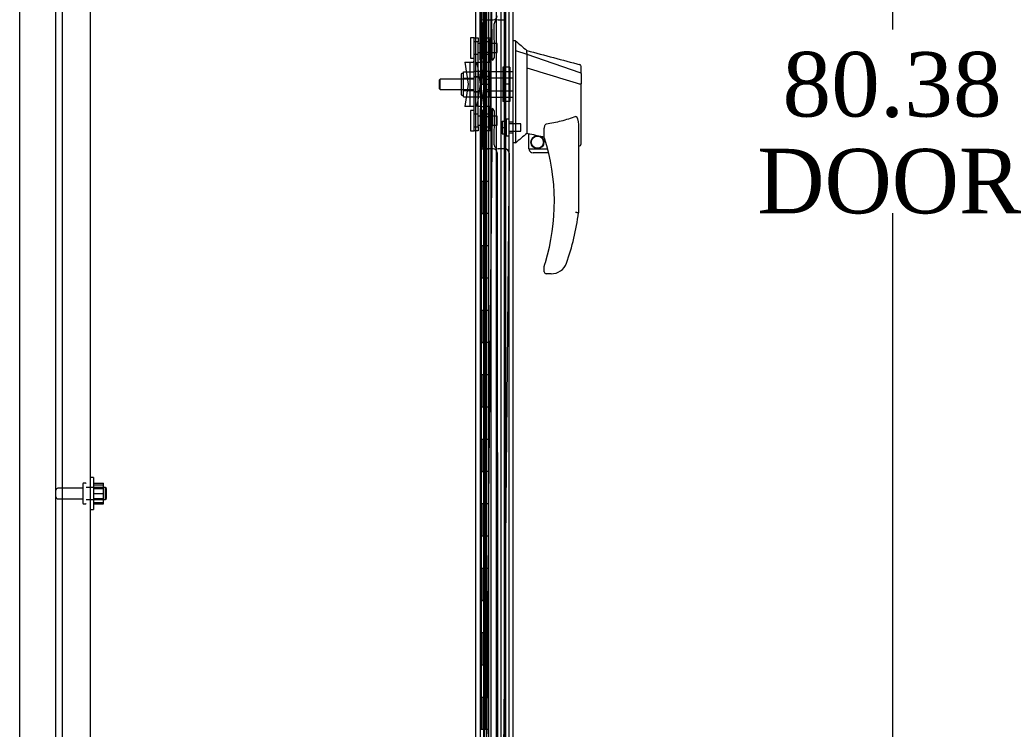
# Model space of a CAD drawing. Header units: inches. Extents: x 2 to 538, y -2 to 358.
# Tile 3 of 33: x 33 to 64, y 131 to 153. Entities that reach past the tile are written whole.
import ezdxf
from ezdxf.enums import TextEntityAlignment as Align
from ezdxf.lldxf.tags import DXFTag

# ---------------------------------------------------------------- set-up
doc = ezdxf.new("R2010")
doc.units = ezdxf.units.IN
doc.header["$MEASUREMENT"] = 0
for name, color, linetype in [('COM40147', 7, 'Continuous'), ('COM52825', 7, 'Continuous'), ('COM52826', 7, 'Continuous'), ('COM52847', 7, 'Continuous'), ('COM52848', 7, 'Continuous'), ('COM54578-80', 7, 'Continuous'), ('COM70838', 7, 'Continuous'), ('COM70839-6', 7, 'Continuous'), ('COM71126-3', 7, 'Continuous'), ('Default', 7, 'Continuous'), ('GSK11033', 7, 'Continuous'), ('HAN13064', 7, 'Continuous'), ('HAN13064_NUT', 7, 'Continuous'), ('HAN13064_SCREW', 7, 'Continuous'), ('HAN_NUT', 7, 'Continuous'), ('NTS166105', 7, 'Continuous'), ('RVT19000', 7, 'Continuous'), ('SPC87322', 7, 'Continuous'), ('STD26094', 7, 'Continuous'), ('WAF25059', 7, 'Continuous')]:
    doc.layers.add(name, color=color, linetype=linetype)
doc.styles.add('SEACAD_Times_New_Roman', font='times.ttf')
tags = doc.linetypes.add('HIDDEN2', pattern=[0.1875, 0.125, -0.0625]).pattern_tags.tags
tags[6:7] = [DXFTag(74, 4), DXFTag(75, 0), DXFTag(340, '0'), DXFTag(46, 0.0), DXFTag(50, 0.0), DXFTag(44, 0.0), DXFTag(45, 0.0)]
tags[4:5] = [DXFTag(74, 4), DXFTag(75, 0), DXFTag(340, '0'), DXFTag(46, 0.0), DXFTag(50, 0.0), DXFTag(44, 0.0), DXFTag(45, 0.0)]
doc.dimstyles.new('HAMMOND_(STH_-_540x360)', dxfattribs={"dimtxt": 2, "dimasz": 2.5, "dimexe": 1, "dimexo": 1, "dimgap": 0.5, "dimtad": 0, "dimtih": 1, "dimtoh": 1, "dimzin": 0, "dimdsep": 46, "dimtxsty": 'SEACAD_Times_New_Roman', "dimblk1": '_SE_FILLED', "dimblk2": '_SE_FILLED', "dimsah": 1, "dimcen": 1, "dimadec": 0, "dimazin": 0, "dimtfac": 0.8, "dimtofl": 0, "dimtmove": 0, "dimatfit": 3, "dimfxl": 1, "dimtolj": 1, "dimtzin": 0, "dimarcsym": 0})

# ---------------------------------------------------------------- blocks, each defined once
blk = doc.blocks.new('SE3')
at = {"layer": 'COM40147', "color": 7, "linetype": 'HIDDEN2'}
for p, q in [((34.557, 189.38), (34.557, 111.63)), ((35.432, 189.255), (35.432, 111.755))]:
    blk.add_line(p, q, dxfattribs=at)
at = {"layer": 'COM52825', "color": 7, "linetype": 'HIDDEN2'}
blk.add_line((47.847, 189.483), (47.847, 111.526), dxfattribs=at)
at = {"layer": 'COM52826', "color": 7, "linetype": 'HIDDEN2'}
blk.add_line((47.657, 112.567), (47.657, 190.54), dxfattribs=at)
at = {"layer": 'COM52826', "color": 7, "linetype": 'Continuous'}
blk.add_line((48.532, 190.507), (48.532, 110.502), dxfattribs=at)
at = {"layer": 'COM52847', "color": 7, "linetype": 'HIDDEN2'}
blk.add_line((47.649, 111.613), (47.649, 189.397), dxfattribs=at)
at = {"layer": 'COM52848', "color": 7, "linetype": 'HIDDEN2'}
blk.add_line((34.37, 107.63), (34.37, 192.255), dxfattribs=at)
at = {"layer": 'COM54578-80', "color": 7, "linetype": 'HIDDEN2'}
for p, q in [((47.618, 190.505), (47.618, 111.505)), ((47.718, 111.505), (47.718, 190.505)), ((48.273, 110.505), (48.273, 190.505)), ((47.542, 152.505), (47.542, 153.505)), ((47.551, 153.505), (47.551, 152.506)), ((47.679, 153.505), (47.679, 152.506)), ((47.551, 152.506), (47.551, 152.505)), ((47.551, 152.504), (47.679, 152.504)), ((47.627, 152.505), (47.627, 151.505)), ((47.668, 152.505), (47.668, 151.505)), ((47.723, 152.504), (47.679, 152.504)), ((47.542, 150.505), (47.542, 151.505)), ((47.551, 151.505), (47.551, 150.506)), ((47.679, 151.505), (47.679, 150.506)), ((47.551, 150.506), (47.551, 150.505)), ((47.551, 150.504), (47.679, 150.504)), ((47.627, 150.505), (47.627, 149.505)), ((47.668, 150.505), (47.668, 149.505)), ((47.723, 150.504), (47.679, 150.504)), ((47.542, 148.505), (47.542, 149.505)), ((47.551, 149.505), (47.551, 148.506)), ((47.679, 149.505), (47.679, 148.506)), ((47.551, 148.506), (47.551, 148.505)), ((47.551, 148.504), (47.679, 148.504)), ((47.627, 148.505), (47.627, 147.505)), ((47.668, 148.505), (47.668, 147.505)), ((47.723, 148.504), (47.679, 148.504)), ((47.542, 146.505), (47.542, 147.505)), ((47.551, 147.505), (47.551, 146.506)), ((47.679, 147.505), (47.679, 146.506)), ((47.551, 146.506), (47.551, 146.505)), ((47.551, 146.504), (47.679, 146.504)), ((47.627, 146.505), (47.627, 145.505)), ((47.668, 146.505), (47.668, 145.505)), ((47.723, 146.504), (47.679, 146.504)), ((47.542, 144.505), (47.542, 145.505)), ((47.551, 145.505), (47.551, 144.506)), ((47.679, 145.505), (47.679, 144.506)), ((47.551, 144.506), (47.551, 144.505)), ((47.551, 144.504), (47.679, 144.504)), ((47.627, 144.505), (47.627, 143.505)), ((47.668, 144.505), (47.668, 143.505)), ((47.723, 144.504), (47.679, 144.504)), ((47.542, 142.505), (47.542, 143.505)), ((47.551, 143.505), (47.551, 142.506)), ((47.679, 143.505), (47.679, 142.506)), ((47.551, 142.506), (47.551, 142.505)), ((47.551, 142.504), (47.679, 142.504)), ((47.627, 142.505), (47.627, 141.505)), ((47.668, 142.505), (47.668, 141.505)), ((47.723, 142.504), (47.679, 142.504)), ((47.542, 140.505), (47.542, 141.505)), ((47.551, 141.505), (47.551, 140.506)), ((47.679, 141.505), (47.679, 140.506)), ((47.551, 140.506), (47.551, 140.505)), ((47.551, 140.504), (47.679, 140.504)), ((47.627, 140.505), (47.627, 139.505)), ((47.668, 140.505), (47.668, 139.505)), ((47.723, 140.504), (47.679, 140.504)), ((47.542, 138.505), (47.542, 139.505)), ((47.551, 139.505), (47.551, 138.506)), ((47.679, 139.505), (47.679, 138.506)), ((47.551, 138.506), (47.551, 138.505)), ((47.551, 138.504), (47.679, 138.504)), ((47.627, 138.505), (47.627, 137.505)), ((47.668, 138.505), (47.668, 137.505)), ((47.723, 138.504), (47.679, 138.504)), ((47.542, 136.505), (47.542, 137.505)), ((47.551, 137.505), (47.551, 136.506)), ((47.679, 137.505), (47.679, 136.506)), ((47.551, 136.506), (47.551, 136.505)), ((47.551, 136.504), (47.679, 136.504)), ((47.627, 136.505), (47.627, 135.505)), ((47.668, 136.505), (47.668, 135.505)), ((47.723, 136.504), (47.679, 136.504)), ((47.542, 134.505), (47.542, 135.505)), ((47.551, 135.505), (47.551, 134.506)), ((47.679, 135.505), (47.679, 134.506)), ((47.551, 134.506), (47.551, 134.505)), ((47.551, 134.504), (47.679, 134.504)), ((47.627, 134.505), (47.627, 133.505)), ((47.668, 134.505), (47.668, 133.505)), ((47.723, 134.504), (47.679, 134.504)), ((47.542, 132.505), (47.542, 133.505)), ((47.551, 133.505), (47.551, 132.506)), ((47.679, 133.505), (47.679, 132.506)), ((47.551, 132.506), (47.551, 132.505)), ((47.551, 132.504), (47.679, 132.504)), ((47.627, 132.505), (47.627, 131.505)), ((47.668, 132.505), (47.668, 131.505)), ((47.723, 132.504), (47.679, 132.504)), ((47.542, 130.505), (47.542, 131.505)), ((47.551, 131.505), (47.551, 130.506)), ((47.679, 131.505), (47.679, 130.506)), ((47.551, 130.506), (47.551, 130.505))]:
    blk.add_line(p, q, dxfattribs=at)
at = {"layer": 'COM54578-80', "color": 7, "linetype": 'Continuous'}
for p, q in [((47.582, 152.505), (47.582, 153.505)), ((47.785, 152.505), (47.785, 153.505)), ((47.538, 151.505), (47.538, 152.505)), ((47.538, 152.505), (47.582, 152.505)), ((47.542, 152.505), (47.542, 151.505)), ((47.551, 152.506), (47.785, 152.506)), ((47.551, 152.505), (47.551, 151.505)), ((47.582, 152.505), (47.785, 152.505)), ((47.785, 151.505), (47.785, 152.506)), ((47.538, 151.505), (47.582, 151.505)), ((47.582, 151.505), (47.785, 151.505)), ((47.582, 151.505), (47.785, 151.505)), ((47.582, 150.505), (47.582, 151.505)), ((47.785, 150.505), (47.785, 151.505)), ((47.538, 149.505), (47.538, 150.505)), ((47.538, 150.505), (47.582, 150.505)), ((47.542, 150.505), (47.542, 149.505)), ((47.551, 150.506), (47.785, 150.506)), ((47.551, 150.505), (47.551, 149.505)), ((47.582, 150.505), (47.785, 150.505)), ((47.785, 149.505), (47.785, 150.506)), ((47.538, 149.505), (47.582, 149.505)), ((47.582, 149.505), (47.785, 149.505)), ((47.582, 149.505), (47.785, 149.505)), ((47.582, 148.505), (47.582, 149.505)), ((47.785, 148.505), (47.785, 149.505)), ((47.538, 147.505), (47.538, 148.505)), ((47.538, 148.505), (47.582, 148.505)), ((47.542, 148.505), (47.542, 147.505)), ((47.551, 148.506), (47.785, 148.506)), ((47.551, 148.505), (47.551, 147.505)), ((47.582, 148.505), (47.785, 148.505)), ((47.785, 147.505), (47.785, 148.506)), ((47.538, 147.505), (47.582, 147.505)), ((47.582, 147.505), (47.785, 147.505)), ((47.582, 147.505), (47.785, 147.505)), ((47.582, 146.505), (47.582, 147.505)), ((47.785, 146.505), (47.785, 147.505)), ((47.538, 145.505), (47.538, 146.505)), ((47.538, 146.505), (47.582, 146.505)), ((47.542, 146.505), (47.542, 145.505)), ((47.551, 146.506), (47.785, 146.506)), ((47.551, 146.505), (47.551, 145.505)), ((47.582, 146.505), (47.785, 146.505)), ((47.785, 145.505), (47.785, 146.506)), ((47.538, 145.505), (47.582, 145.505)), ((47.582, 145.505), (47.785, 145.505)), ((47.582, 145.505), (47.785, 145.505)), ((47.582, 144.505), (47.582, 145.505)), ((47.785, 144.505), (47.785, 145.505)), ((47.538, 143.505), (47.538, 144.505)), ((47.538, 144.505), (47.582, 144.505)), ((47.542, 144.505), (47.542, 143.505)), ((47.551, 144.506), (47.785, 144.506)), ((47.551, 144.505), (47.551, 143.505)), ((47.582, 144.505), (47.785, 144.505)), ((47.785, 143.505), (47.785, 144.506)), ((47.538, 143.505), (47.582, 143.505)), ((47.582, 143.505), (47.785, 143.505)), ((47.582, 143.505), (47.785, 143.505)), ((47.582, 142.505), (47.582, 143.505)), ((47.785, 142.505), (47.785, 143.505)), ((47.538, 141.505), (47.538, 142.505)), ((47.538, 142.505), (47.582, 142.505)), ((47.542, 142.505), (47.542, 141.505)), ((47.551, 142.506), (47.785, 142.506)), ((47.551, 142.505), (47.551, 141.505)), ((47.582, 142.505), (47.785, 142.505)), ((47.785, 141.505), (47.785, 142.506)), ((47.538, 141.505), (47.582, 141.505)), ((47.582, 141.505), (47.785, 141.505)), ((47.582, 141.505), (47.785, 141.505)), ((47.582, 140.505), (47.582, 141.505)), ((47.785, 140.505), (47.785, 141.505)), ((47.538, 139.505), (47.538, 140.505)), ((47.538, 140.505), (47.582, 140.505)), ((47.542, 140.505), (47.542, 139.505)), ((47.551, 140.506), (47.785, 140.506)), ((47.551, 140.505), (47.551, 139.505)), ((47.582, 140.505), (47.785, 140.505)), ((47.785, 139.505), (47.785, 140.506)), ((47.538, 139.505), (47.582, 139.505)), ((47.582, 139.505), (47.785, 139.505)), ((47.582, 139.505), (47.785, 139.505)), ((47.582, 138.505), (47.582, 139.505)), ((47.785, 138.505), (47.785, 139.505)), ((47.538, 137.505), (47.538, 138.505)), ((47.538, 138.505), (47.582, 138.505)), ((47.542, 138.505), (47.542, 137.505)), ((47.551, 138.506), (47.785, 138.506)), ((47.551, 138.505), (47.551, 137.505)), ((47.582, 138.505), (47.785, 138.505)), ((47.785, 137.505), (47.785, 138.506)), ((47.538, 137.505), (47.582, 137.505)), ((47.582, 137.505), (47.785, 137.505)), ((47.582, 137.505), (47.785, 137.505)), ((47.582, 136.505), (47.582, 137.505)), ((47.785, 136.505), (47.785, 137.505)), ((47.538, 135.505), (47.538, 136.505)), ((47.538, 136.505), (47.582, 136.505)), ((47.542, 136.505), (47.542, 135.505)), ((47.551, 136.506), (47.785, 136.506)), ((47.551, 136.505), (47.551, 135.505)), ((47.582, 136.505), (47.785, 136.505)), ((47.785, 135.505), (47.785, 136.506)), ((47.538, 135.505), (47.582, 135.505)), ((47.582, 135.505), (47.785, 135.505)), ((47.582, 135.505), (47.785, 135.505)), ((47.582, 134.505), (47.582, 135.505)), ((47.785, 134.505), (47.785, 135.505)), ((47.538, 133.505), (47.538, 134.505)), ((47.538, 134.505), (47.582, 134.505)), ((47.542, 134.505), (47.542, 133.505)), ((47.551, 134.506), (47.785, 134.506)), ((47.551, 134.505), (47.551, 133.505)), ((47.582, 134.505), (47.785, 134.505)), ((47.785, 133.505), (47.785, 134.506)), ((47.538, 133.505), (47.582, 133.505)), ((47.582, 133.505), (47.785, 133.505)), ((47.582, 133.505), (47.785, 133.505)), ((47.582, 132.505), (47.582, 133.505)), ((47.785, 132.505), (47.785, 133.505)), ((47.538, 131.505), (47.538, 132.505)), ((47.538, 132.505), (47.582, 132.505)), ((47.542, 132.505), (47.542, 131.505)), ((47.551, 132.506), (47.785, 132.506)), ((47.551, 132.505), (47.551, 131.505)), ((47.582, 132.505), (47.785, 132.505)), ((47.785, 131.505), (47.785, 132.506)), ((47.538, 131.505), (47.582, 131.505)), ((47.582, 131.505), (47.785, 131.505)), ((47.582, 131.505), (47.785, 131.505)), ((47.582, 130.505), (47.582, 131.505)), ((47.785, 130.505), (47.785, 131.505)), ((47.551, 130.506), (47.785, 130.506)), ((47.785, 129.505), (47.785, 130.506))]:
    blk.add_line(p, q, dxfattribs=at)
at = {"layer": 'COM70838', "color": 7, "linetype": 'HIDDEN2'}
for p, q in [((47.33, 151.942), (47.455, 151.942)), ((47.33, 151.817), (47.33, 151.942)), ((47.33, 149.192), (47.33, 151.817)), ((47.455, 151.942), (47.455, 151.817)), ((47.455, 149.192), (47.455, 151.817)), ((47.705, 151.942), (47.83, 151.942)), ((47.705, 151.906), (47.705, 151.942)), ((47.705, 151.906), (47.705, 151.22)), ((47.83, 151.942), (47.83, 151.906)), ((47.83, 151.192), (47.83, 151.906)), ((47.043, 151.192), (47.213, 151.192)), ((47.043, 151.192), (47.143, 150.505)), ((47.213, 149.817), (47.213, 151.192)), ((47.213, 151.192), (47.316, 151.192)), ((47.436, 151.067), (47.418, 151.192)), ((47.455, 151.192), (47.545, 151.192)), ((47.647, 151.192), (47.545, 151.192)), ((47.545, 151.192), (47.563, 151.067)), ((47.647, 151.192), (47.647, 149.817)), ((47.647, 151.192), (47.772, 151.192)), ((47.772, 151.192), (47.772, 149.817)), ((47.772, 151.192), (47.83, 151.192)), ((47.83, 151.192), (47.83, 150.9)), ((47.436, 151.067), (47.518, 150.505)), ((47.563, 151.067), (47.645, 150.505)), ((47.143, 150.505), (47.043, 149.817)), ((47.518, 150.505), (47.436, 149.942)), ((47.645, 150.505), (47.563, 149.942)), ((47.418, 149.817), (47.436, 149.942)), ((47.563, 149.942), (47.545, 149.817)), ((47.83, 150.109), (47.83, 149.817)), ((47.213, 149.817), (47.043, 149.817)), ((47.327, 149.817), (47.213, 149.817)), ((47.545, 149.817), (47.455, 149.817)), ((47.545, 149.817), (47.647, 149.817)), ((47.772, 149.817), (47.647, 149.817)), ((47.705, 149.762), (47.705, 149.104)), ((47.83, 149.817), (47.772, 149.817)), ((47.83, 149.104), (47.83, 149.817)), ((47.33, 149.067), (47.33, 149.192)), ((47.455, 149.067), (47.33, 149.067)), ((47.455, 149.192), (47.455, 149.067)), ((47.705, 149.067), (47.705, 149.104)), ((47.83, 149.067), (47.705, 149.067)), ((47.83, 149.104), (47.83, 149.067))]:
    blk.add_line(p, q, dxfattribs=at)
for centre, start, end in [((47.213, 151.247), 331.9602, 360), ((47.588, 151.22), 346.4554, 0), ((47.213, 149.79), 0, 13.5446), ((47.588, 149.762), 0, 28.0398)]:
    blk.add_arc(centre, 0.117, start, end, dxfattribs=at)
at = {"layer": 'COM70839-6', "color": 7, "linetype": 'HIDDEN2'}
for p, q in [((47.517, 151.255), (47.526, 188.132)), ((47.896, 151.255), (47.551, 188.13)), ((47.587, 151.368), (47.587, 152.38)), ((47.712, 152.505), (47.923, 152.505)), ((47.965, 151.368), (47.955, 152.38)), ((48.079, 152.506), (48.29, 152.508)), ((47.517, 149.754), (47.526, 112.878)), ((47.896, 149.754), (47.551, 112.879)), ((47.587, 148.629), (47.587, 149.642)), ((47.955, 148.629), (47.965, 149.641)), ((47.923, 148.504), (47.712, 148.504)), ((48.048, 148.379), (48.057, 112.797)), ((48.29, 148.501), (48.079, 148.503)), ((48.414, 148.374), (48.081, 112.794))]:
    blk.add_line(p, q, dxfattribs=at)
for centre, start, end in [((47.923, 152.63), 269.9862, 359.9862), ((47.712, 152.38), 89.9862, 179.9862), ((48.08, 152.381), 90.5354, 180.5354), ((47.462, 151.368), 296.09, 359.9862), ((47.84, 151.366), 296.6393, 0.5354), ((47.462, 149.642), 0.0138, 63.91), ((47.84, 149.643), 359.4646, 63.3607), ((47.712, 148.629), 180.0138, 270.0138), ((47.923, 148.379), 0.0138, 90.0138), ((48.08, 148.628), 179.4646, 269.4646), ((48.289, 148.376), 359.4646, 89.4646)]:
    blk.add_arc(centre, 0.125, start, end, dxfattribs=at)
at = {"layer": 'COM71126-3', "color": 7, "linetype": 'Continuous'}
for p, q in [((33.245, 107.567), (33.245, 193.442)), ((47.37, 193.442), (47.37, 107.567))]:
    blk.add_line(p, q, dxfattribs=at)
at = {"layer": 'COM71126-3', "color": 7, "linetype": 'HIDDEN2'}
blk.add_line((48.308, 190.192), (48.308, 110.817), dxfattribs=at)
at = {"layer": 'GSK11033', "color": 7, "linetype": 'HIDDEN2'}
for p, q in [((48.157, 189.817), (48.157, 111.192)), ((48.407, 189.817), (48.407, 111.192)), ((47.774, 112.218), (47.774, 188.793)), ((48.024, 112.297), (48.024, 188.714))]:
    blk.add_line(p, q, dxfattribs=at)
at = {"layer": 'HAN13064', "color": 7, "linetype": 'Continuous'}
for p, q in [((48.615, 151.855), (48.532, 151.855)), ((48.612, 151.855), (48.612, 151.694)), ((48.612, 151.694), (48.612, 151.607)), ((48.612, 151.607), (48.612, 151.548)), ((48.612, 151.548), (48.967, 151.443)), ((48.612, 151.548), (48.612, 149.117)), ((48.967, 151.483), (48.967, 151.555)), ((48.967, 151.483), (48.967, 151.457)), ((48.967, 151.457), (48.967, 151.443)), ((48.967, 151.443), (48.967, 151.011)), ((48.967, 151.443), (50.605, 150.871)), ((48.967, 151.011), (48.967, 149.514)), ((50.647, 150.837), (50.647, 151.059)), ((50.647, 150.837), (50.647, 150.524)), ((50.592, 150.522), (50.593, 150.521)), ((50.647, 148.655), (50.647, 150.524)), ((48.967, 149.514), (48.967, 149.244)), ((48.612, 149.117), (48.612, 148.832)), ((48.967, 149.244), (48.967, 149.032)), ((48.967, 149.032), (48.967, 149.005)), ((48.967, 149.005), (48.967, 148.987)), ((48.967, 148.987), (48.967, 148.985)), ((48.967, 148.985), (49.032, 148.969)), ((49.032, 148.505), (49.032, 148.971)), ((49.507, 148.849), (49.507, 149.122)), ((50.567, 149.194), (50.567, 146.522)), ((48.612, 148.685), (48.532, 148.685)), ((48.612, 148.832), (48.612, 148.685)), ((49.032, 148.505), (49.606, 148.505)), ((49.637, 148.38), (49.157, 148.38)), ((50.567, 148.598), (50.573, 148.597)), ((49.507, 144.69), (49.507, 144.868)), ((50.006, 144.718), (50.005, 144.72)), ((49.722, 144.63), (49.567, 144.63))]:
    blk.add_line(p, q, dxfattribs=at)
at = {"layer": 'HAN13064', "color": 7, "linetype": 'HIDDEN2'}
for p, q in [((47.83, 150.704), (47.83, 150.9)), ((47.83, 150.9), (48.532, 150.9)), ((46.279, 150.665), (46.249, 150.635)), ((46.249, 150.635), (46.249, 150.375)), ((46.279, 150.345), (46.279, 150.665)), ((47.33, 150.665), (46.279, 150.665)), ((47.705, 150.665), (47.83, 150.665)), ((47.705, 150.505), (47.705, 150.665)), ((47.705, 150.345), (47.705, 150.505)), ((47.83, 150.305), (47.83, 150.704)), ((47.83, 150.704), (48.532, 150.704)), ((46.249, 150.375), (46.279, 150.345)), ((46.279, 150.345), (47.33, 150.345)), ((47.705, 150.345), (47.83, 150.345)), ((47.83, 150.109), (47.83, 150.305)), ((47.83, 150.305), (48.532, 150.305)), ((47.83, 150.109), (48.532, 150.109)), ((48.532, 149.329), (48.407, 149.329)), ((48.407, 149.004), (48.532, 149.004))]:
    blk.add_line(p, q, dxfattribs=at)
at = {"layer": 'HAN13064', "color": 7, "linetype": 'Continuous'}
for radius in [0.202, 0.188]:
    blk.add_circle((49.293, 148.709), radius, dxfattribs=at)
for centre, radius, start, end in [((64.996, 170.883), 25.11, 229.2701, 230.3306), ((354.888, 1290.238), 1179.062, 254.961927, 255.044825), ((50.587, 151.059), 0.06, 0, 74.5788), ((85.378, 105.538), 56.686, 129.9653, 130.4351), ((49.567, 148.849), 0.06, 180, 197.895), ((43.403, 146.858), 6.417, 342.9898, 17.895), ((49.157, 148.505), 0.125, 180, 193.8865), ((49.157, 148.505), 0.125, 193.8865, 229.4642), ((49.157, 148.505), 0.125, 229.4642, 270), ((43.227, 147.457), 7.4, 340.2854, 352.739), ((49.567, 144.868), 0.06, 162.105, 180), ((49.567, 144.69), 0.06, 180, 270), ((49.722, 145.13), 0.5, 270, 304.5623), ((49.722, 145.13), 0.5, 304.5623, 340.2854)]:
    blk.add_arc(centre, radius, start, end, dxfattribs=at)
blk.add_ellipse((50.587, 148.655), major_axis=(-0.06, 0), ratio=0.999979, start_param=1.333204, end_param=3.141717, dxfattribs=at)
for points in [[(48.967, 151.011), (49.509, 150.848), (50.05, 150.685), (50.592, 150.522)], [(49.062, 148.968), (49.211, 148.935), (49.359, 148.903), (49.507, 148.87)]]:
    blk.add_open_spline(points, degree=3, dxfattribs=at)
for points, knots in [([(50.605, 150.871), (50.617, 150.869), (50.628, 150.864), (50.643, 150.852), (50.647, 150.844), (50.647, 150.837)], [0, 0, 0, 0, 0.5, 0.5, 1, 1, 1, 1]), ([(50.593, 150.521), (50.601, 150.521), (50.608, 150.521), (50.621, 150.522), (50.627, 150.522), (50.634, 150.522), (50.636, 150.522), (50.64, 150.523), (50.642, 150.523), (50.644, 150.523), (50.645, 150.523), (50.647, 150.523), (50.647, 150.524), (50.647, 150.524)], [0, 0, 0, 0, 0.25, 0.25, 0.5, 0.5, 0.625, 0.625, 0.75, 0.75, 0.875, 0.875, 1, 1, 1, 1]), ([(49.507, 149.122), (49.507, 149.129), (49.507, 149.136), (49.508, 149.15), (49.509, 149.157), (49.512, 149.178), (49.515, 149.191), (49.523, 149.219), (49.528, 149.232), (49.538, 149.251), (49.542, 149.257), (49.55, 149.265), (49.553, 149.268), (49.56, 149.272), (49.563, 149.273), (49.567, 149.274)], [0, 0, 0, 0, 0.125, 0.125, 0.25, 0.25, 0.5, 0.5, 0.75, 0.75, 0.875, 0.875, 0.9375, 0.9375, 1, 1, 1, 1]), ([(50.477, 149.506), (50.404, 149.477), (50.33, 149.45), (50.181, 149.402), (50.105, 149.381), (49.877, 149.324), (49.723, 149.295), (49.567, 149.274)], [0, 0, 0, 0, 0.25, 0.25, 0.5, 0.5, 1, 1, 1, 1]), ([(50.477, 149.506), (50.479, 149.506), (50.481, 149.507), (50.484, 149.507), (50.486, 149.508), (50.492, 149.507), (50.496, 149.505), (50.502, 149.501), (50.505, 149.499), (50.51, 149.494), (50.512, 149.491), (50.518, 149.482), (50.522, 149.475), (50.528, 149.462), (50.53, 149.455), (50.538, 149.435), (50.542, 149.421), (50.548, 149.393), (50.551, 149.379), (50.558, 149.337), (50.562, 149.308), (50.566, 149.251), (50.567, 149.223), (50.567, 149.194)], [0, 0, 0, 0, 0.015625, 0.015625, 0.03125, 0.03125, 0.0625, 0.0625, 0.09375, 0.09375, 0.125, 0.125, 0.1875, 0.1875, 0.25, 0.25, 0.375, 0.375, 0.5, 0.5, 0.75, 0.75, 1, 1, 1, 1]), ([(49.032, 148.971), (49.032, 148.971), (49.033, 148.972), (49.036, 148.972), (49.038, 148.971), (49.047, 148.971), (49.054, 148.969), (49.062, 148.968)], [0, 0, 0, 0, 0.25, 0.25, 0.5, 0.5, 1, 1, 1, 1]), ([(50.567, 146.522), (50.567, 146.522), (50.567, 146.522), (50.564, 146.522), (50.563, 146.522), (50.558, 146.523), (50.555, 146.523), (50.549, 146.523), (50.545, 146.524), (50.532, 146.524), (50.522, 146.525), (50.506, 146.526), (50.501, 146.526), (50.489, 146.527), (50.483, 146.527), (50.477, 146.528)], [0, 0, 0, 0, 0.125, 0.125, 0.25, 0.25, 0.375, 0.375, 0.5, 0.5, 0.75, 0.75, 0.875, 0.875, 1, 1, 1, 1]), ([(49.51, 144.886), (49.51, 144.886), (49.51, 144.887), (49.511, 144.89), (49.512, 144.891), (49.513, 144.897), (49.515, 144.901), (49.518, 144.913), (49.521, 144.921), (49.529, 144.946), (49.534, 144.964), (49.54, 144.981)], [0, 0, 0, 0, 0.0625, 0.0625, 0.125, 0.125, 0.25, 0.25, 0.5, 0.5, 1, 1, 1, 1])]:
    blk.add_open_spline(points, degree=3, knots=knots, dxfattribs=at)
at = {"layer": 'HAN13064_NUT', "color": 7, "linetype": 'HIDDEN2'}
for p, q in [((46.925, 150.807), (46.925, 150.202)), ((47.005, 150.837), (46.955, 150.837)), ((47.005, 150.889), (47.33, 150.889)), ((47.005, 150.793), (47.005, 150.889)), ((47.005, 150.697), (47.005, 150.793)), ((47.005, 150.697), (47.33, 150.697)), ((47.005, 150.505), (47.005, 150.697)), ((47.005, 150.313), (47.005, 150.505)), ((46.955, 150.172), (47.005, 150.172)), ((47.005, 150.313), (47.33, 150.313)), ((47.005, 150.217), (47.005, 150.313)), ((47.005, 150.121), (47.005, 150.217)), ((47.005, 150.121), (47.33, 150.121))]:
    blk.add_line(p, q, dxfattribs=at)
for centre, start, end in [((46.955, 150.807), 90, 180), ((46.955, 150.202), 180, 270)]:
    blk.add_arc(centre, 0.03, start, end, dxfattribs=at)
at = {"layer": 'HAN13064_SCREW', "color": 7, "linetype": 'HIDDEN2'}
for p, q in [((48.2, 149.359), (48.337, 149.359)), ((48.2, 149.359), (48.2, 149.167)), ((48.337, 148.904), (48.337, 149.429)), ((48.407, 149.429), (48.337, 149.429)), ((48.782, 149.283), (48.407, 149.283)), ((48.782, 149.051), (48.782, 149.283)), ((48.2, 149.167), (48.337, 149.167)), ((48.2, 149.167), (48.2, 148.974)), ((48.2, 148.974), (48.337, 148.974)), ((48.407, 149.051), (48.782, 149.051)), ((48.337, 148.904), (48.407, 148.904))]:
    blk.add_line(p, q, dxfattribs=at)
at = {"layer": 'HAN_NUT', "color": 7, "linetype": 'HIDDEN2'}
for p, q in [((48.222, 151.035), (48.222, 150.505)), ((48.437, 151.035), (48.222, 151.035)), ((48.437, 151.035), (48.437, 150.505)), ((48.222, 150.505), (48.222, 149.975)), ((48.437, 150.505), (48.222, 150.505)), ((48.437, 150.505), (48.437, 149.975)), ((48.437, 149.975), (48.222, 149.975))]:
    blk.add_line(p, q, dxfattribs=at)
at = {"layer": 'NTS166105', "color": 7, "linetype": 'HIDDEN2'}
for p, q in [((35.528, 138.133), (35.848, 138.133)), ((35.528, 138.091), (35.848, 138.091)), ((35.528, 137.972), (35.848, 137.972)), ((35.848, 138.091), (35.848, 138.133)), ((35.848, 137.82), (35.848, 138.091)), ((35.528, 137.82), (35.848, 137.82)), ((35.528, 137.663), (35.848, 137.663)), ((35.848, 137.541), (35.848, 137.82)), ((35.528, 137.541), (35.848, 137.541)), ((35.528, 137.501), (35.848, 137.501)), ((35.848, 137.501), (35.848, 137.541))]:
    blk.add_line(p, q, dxfattribs=at)
at = {"layer": 'RVT19000', "color": 7, "linetype": 'HIDDEN2'}
for p, q in [((47.217, 151.943), (47.217, 151.318)), ((47.33, 151.943), (47.217, 151.943)), ((47.33, 151.943), (47.33, 151.942)), ((47.455, 151.825), (47.33, 151.825)), ((47.667, 151.771), (47.455, 151.771)), ((47.592, 151.318), (47.592, 151.943)), ((47.705, 151.943), (47.592, 151.943)), ((47.667, 151.771), (47.667, 151.49)), ((47.705, 151.942), (47.705, 151.943)), ((47.83, 151.825), (47.705, 151.825)), ((48.042, 151.771), (47.83, 151.771)), ((48.042, 151.49), (48.042, 151.771)), ((47.33, 151.435), (47.455, 151.435)), ((47.455, 151.49), (47.667, 151.49)), ((47.705, 151.435), (47.83, 151.435)), ((47.83, 151.49), (48.042, 151.49)), ((47.217, 151.318), (47.33, 151.318)), ((47.592, 151.318), (47.705, 151.318)), ((47.217, 149.692), (47.217, 149.067)), ((47.33, 149.692), (47.217, 149.692)), ((47.455, 149.574), (47.33, 149.574)), ((47.592, 149.067), (47.592, 149.692)), ((47.705, 149.692), (47.592, 149.692)), ((47.83, 149.574), (47.705, 149.574)), ((47.667, 149.52), (47.455, 149.52)), ((47.667, 149.52), (47.667, 149.239)), ((48.042, 149.52), (47.83, 149.52)), ((48.042, 149.239), (48.042, 149.52)), ((47.217, 149.067), (47.33, 149.067)), ((47.33, 149.184), (47.455, 149.184)), ((47.33, 149.067), (47.33, 149.067)), ((47.455, 149.239), (47.667, 149.239)), ((47.592, 149.067), (47.705, 149.067)), ((47.705, 149.184), (47.83, 149.184)), ((47.705, 149.067), (47.705, 149.067)), ((47.83, 149.239), (48.042, 149.239))]:
    blk.add_line(p, q, dxfattribs=at)
at = {"layer": 'SPC87322', "color": 7, "linetype": 'HIDDEN2'}
for p, q in [((47.455, 150.897), (47.33, 150.897)), ((47.83, 150.897), (47.455, 150.897)), ((47.33, 150.742), (47.455, 150.742)), ((47.33, 150.732), (47.455, 150.732)), ((47.83, 150.742), (47.705, 150.742)), ((47.83, 150.732), (47.705, 150.732)), ((47.33, 150.277), (47.455, 150.277)), ((47.33, 150.267), (47.455, 150.267)), ((47.83, 150.277), (47.705, 150.277)), ((47.83, 150.267), (47.705, 150.267)), ((47.33, 150.112), (47.455, 150.112)), ((47.455, 150.112), (47.83, 150.112))]:
    blk.add_line(p, q, dxfattribs=at)
at = {"layer": 'STD26094', "color": 7, "linetype": 'HIDDEN2'}
for p, q in [((35.207, 137.982), (34.43, 137.982)), ((35.207, 137.982), (34.43, 137.982)), ((35.207, 138.112), (35.207, 137.522)), ((35.277, 138.142), (35.237, 138.142)), ((35.277, 138.142), (35.237, 138.142)), ((35.895, 138.005), (35.307, 138.005)), ((35.895, 138.005), (35.307, 138.005)), ((35.895, 138.005), (35.895, 137.63)), ((35.932, 137.967), (35.895, 138.005)), ((35.932, 137.967), (35.895, 138.005)), ((35.932, 137.667), (35.932, 137.967)), ((34.43, 137.652), (35.207, 137.652)), ((34.43, 137.652), (35.207, 137.652)), ((35.895, 137.63), (35.932, 137.667)), ((35.895, 137.63), (35.932, 137.667)), ((35.932, 137.667), (35.932, 137.667)), ((35.237, 137.492), (35.277, 137.492)), ((35.237, 137.492), (35.277, 137.492)), ((35.307, 137.63), (35.895, 137.63)), ((35.307, 137.63), (35.895, 137.63))]:
    blk.add_line(p, q, dxfattribs=at)
for centre, radius, start, end in [((34.43, 137.922), 0.06, 90, 180), ((34.43, 137.922), 0.06, 90, 180), ((35.237, 138.112), 0.03, 90, 180), ((35.237, 138.112), 0.03, 90, 180), ((35.277, 138.112), 0.03, 0, 90), ((35.277, 138.112), 0.03, 0, 90), ((34.43, 137.712), 0.06, 180, 270), ((34.43, 137.712), 0.06, 180, 270), ((35.237, 137.522), 0.03, 180, 270), ((35.237, 137.522), 0.03, 180, 270), ((35.277, 137.522), 0.03, 270, 0), ((35.277, 137.522), 0.03, 270, 0)]:
    blk.add_arc(centre, radius, start, end, dxfattribs=at)
at = {"layer": 'WAF25059', "color": 7, "linetype": 'HIDDEN2'}
for p, q in [((35.528, 138.317), (35.432, 138.317)), ((35.528, 138.317), (35.528, 137.317)), ((35.432, 137.317), (35.528, 137.317))]:
    blk.add_line(p, q, dxfattribs=at)
blk = doc.blocks.new('DMBLK3420')
at = {"layer": 'Default', "linetype": 'Continuous'}
for points in [[(60.718, 188.192), (60.302, 190.692), (59.885, 188.192)], [(60.718, 112.817), (59.885, 112.817), (60.302, 110.317)]]:
    blk.add_hatch(color=7, dxfattribs=at).paths.add_polyline_path(points)
at = {"layer": 'Default', "color": 7, "linetype": 'Continuous'}
for p, q in [((49.002, 190.692), (61.302, 190.692)), ((60.302, 190.692), (60.302, 152.205)), ((60.302, 146.505), (60.302, 110.317)), ((49.002, 110.317), (61.302, 110.317))]:
    blk.add_line(p, q, dxfattribs=at)
at = {"layer": 'Default', "color": 7, "linetype": 'Continuous', "style": 'SEACAD_Times_New_Roman'}
for s, p in [('80.38', (56.889, 151.505)), ('DOOR', (56.107, 148.505))]:
    blk.add_text(s, height=2, dxfattribs=at).set_placement(p, align=Align.TOP_LEFT)
blk = doc.blocks.new('_SE_FILLED')
at = {"color": 0}
blk.add_line((0, 0), (-1, 0), dxfattribs=at)
blk.add_solid([(0, 0), (-1, -0.1665), (-1, 0.1665), (0, 0)], dxfattribs=at)

msp = doc.modelspace()

# ---------------------------------------------------------------- block references
at = {"layer": 'Default'}
msp.add_blockref('SE3', (0, 0), dxfattribs=at)

# ---------------------------------------------------------------- dimensions: what is measured, and where the dimension line sits
at = {"layer": 'Default', "color": 7, "linetype": 'Continuous'}
dim = msp.add_linear_dim(base=(60.301738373, 190.692360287), p1=(48.002131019, 190.692360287), p2=(48.002131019, 110.317360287), angle=270, text='\\A1;<>\\PDOOR', dimstyle='HAMMOND_(STH_-_540x360)', dxfattribs=at)
dim.commit()
dim.dimension.update_dxf_attribs({"geometry": 'DMBLK3420', "text_midpoint": (60.301738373, 150.50486251), "dimtype": 161})

doc.saveas('drawing.dxf')
